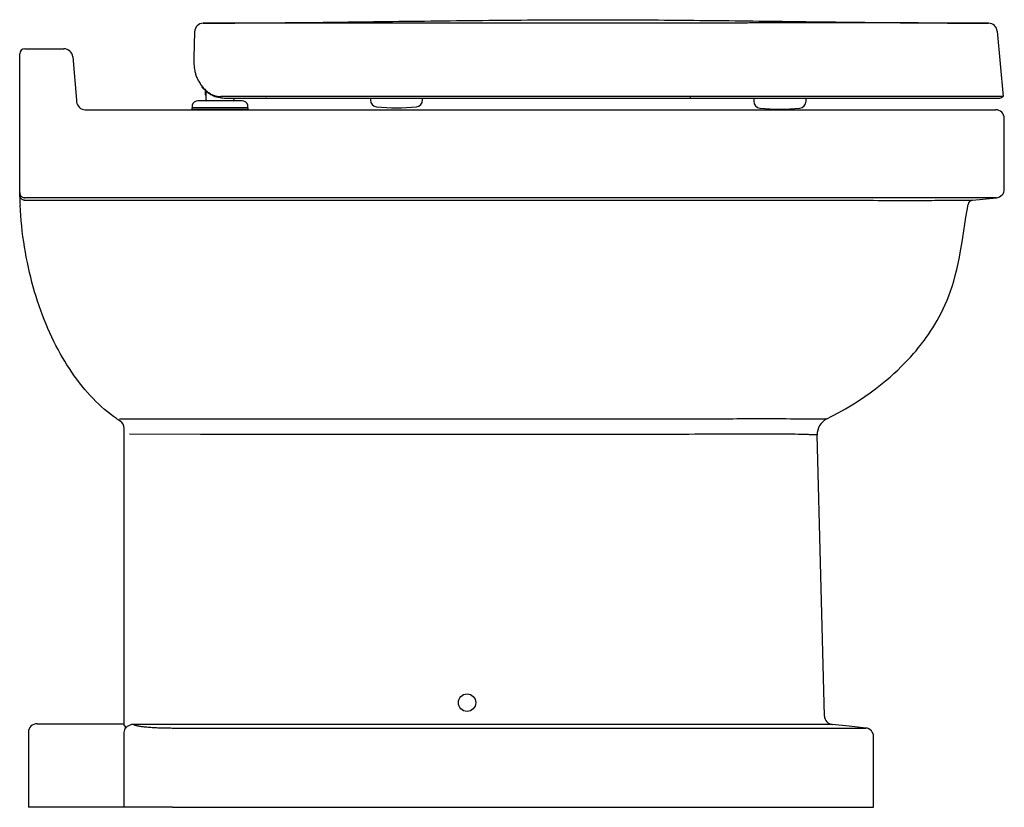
# Model space of a CAD drawing. Header units: millimetres. Extents: x 799.14 to 799.705, y 1113.515 to 1113.967.
import ezdxf

# ---------------------------------------------------------------- set-up
doc = ezdxf.new("R2010")
doc.units = ezdxf.units.MM
doc.layers.add('SANINDUSA', color=3, linetype='Continuous')

msp = doc.modelspace()

# ---------------------------------------------------------------- linework, layer by layer
at = {"layer": 'SANINDUSA'}
for p, q in [((799.2403728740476, 1113.960236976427), (799.2399814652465, 1113.945289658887)), ((799.5248129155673, 1113.965209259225), (799.3856877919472, 1113.965174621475)), ((799.7009638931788, 1113.960547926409), (799.704247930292, 1113.923044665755)), ((799.1429929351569, 1113.95049034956), (799.1654112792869, 1113.95049034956)), ((799.139992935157, 1113.92049034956), (799.139992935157, 1113.94749034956)), ((799.1703922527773, 1113.945926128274), (799.1725794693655, 1113.920926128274)), ((799.2399814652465, 1113.945289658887), (799.2399679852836, 1113.944729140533)), ((799.2464300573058, 1113.926691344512), (799.2464300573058, 1113.924104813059)), ((799.2469300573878, 1113.921104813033), (799.2469300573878, 1113.926277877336)), ((799.139992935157, 1113.869992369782), (799.139992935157, 1113.92049034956)), ((799.1725794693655, 1113.920926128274), (799.1726557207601, 1113.920054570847)), ((799.2675759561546, 1113.920604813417), (799.2422841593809, 1113.920604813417)), ((799.2464300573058, 1113.924104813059), (799.2469300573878, 1113.924104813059)), ((799.2575561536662, 1113.922103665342), (799.5248529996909, 1113.922103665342)), ((799.2629300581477, 1113.922103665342), (799.2629300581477, 1113.921104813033)), ((799.2817044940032, 1113.922102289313), (799.2817044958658, 1113.922102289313)), ((799.341205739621, 1113.922103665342), (799.341205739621, 1113.921159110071)), ((799.3712057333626, 1113.921159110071), (799.3709841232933, 1113.921159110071)), ((799.3712057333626, 1113.921159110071), (799.3712057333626, 1113.922103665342)), ((799.5612058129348, 1113.922103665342), (799.5612058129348, 1113.920392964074)), ((799.5912058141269, 1113.920392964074), (799.5909842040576, 1113.920392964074)), ((799.5912058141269, 1113.920392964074), (799.5912058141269, 1113.922101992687)), ((799.1776366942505, 1113.91549034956), (799.519992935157, 1113.91549034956)), ((799.2386800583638, 1113.916604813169), (799.2386800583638, 1113.915604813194)), ((799.2711800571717, 1113.916604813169), (799.2386800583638, 1113.916604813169)), ((799.2711800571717, 1113.915604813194), (799.2386800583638, 1113.915604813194)), ((799.2389300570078, 1113.91810481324), (799.2389300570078, 1113.916604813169)), ((799.2709300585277, 1113.916604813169), (799.2709300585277, 1113.91810481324)), ((799.2711800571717, 1113.915604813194), (799.2711800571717, 1113.916604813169)), ((799.519992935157, 1113.91549034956), (799.699992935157, 1113.91549034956)), ((799.704992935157, 1113.869992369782), (799.704992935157, 1113.91049034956)), ((799.139992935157, 1113.868003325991), (799.139992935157, 1113.869992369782)), ((799.139992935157, 1113.866640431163), (799.139992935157, 1113.868003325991)), ((799.139992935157, 1113.86549034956), (799.139992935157, 1113.866640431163)), ((799.519992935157, 1113.865019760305), (799.1429929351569, 1113.865019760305)), ((799.5196427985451, 1113.863640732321), (799.519992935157, 1113.86364064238)), ((799.7005155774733, 1113.865019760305), (799.519992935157, 1113.865019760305)), ((799.6868163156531, 1113.86357989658), (799.7005155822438, 1113.865019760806)), ((799.199992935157, 1113.729289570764), (799.199992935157, 1113.732719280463)), ((799.199992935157, 1113.562534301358), (799.199992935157, 1113.729289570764)), ((799.6018008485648, 1113.567825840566), (799.5975803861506, 1113.728998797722)), ((799.149992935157, 1113.56344240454), (799.199992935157, 1113.56344240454)), ((799.2003598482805, 1113.560266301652), (799.2006437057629, 1113.561045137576)), ((799.5130508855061, 1113.56298392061), (799.2052602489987, 1113.56298392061)), ((799.2275825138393, 1113.560961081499), (799.5140581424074, 1113.560961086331)), ((799.6062762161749, 1113.56298414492), (799.5136717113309, 1113.56298414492)), ((799.5140581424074, 1113.560961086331), (799.62551576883, 1113.560961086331)), ((799.144992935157, 1113.55844240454), (799.144992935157, 1113.51549034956)), ((799.199992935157, 1113.51549034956), (799.199992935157, 1113.55836212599)), ((799.629992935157, 1113.51549034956), (799.629992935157, 1113.55598849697)), ((799.199992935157, 1113.51549034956), (799.144992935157, 1113.51549034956)), ((799.2276997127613, 1113.51549034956), (799.199992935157, 1113.51549034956)), ((799.2276997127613, 1113.51549034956), (799.5142925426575, 1113.51549034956)), ((799.5142925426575, 1113.51549034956), (799.629992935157, 1113.51549034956))]:
    msp.add_line(p, q, dxfattribs=at)
at = {"layer": 'SANINDUSA', "flags": 128}
for points in [[(799.5248733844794, 1113.923044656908), (799.3901863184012, 1113.923044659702), (799.2554992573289, 1113.923044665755)], [(799.139992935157, 1113.868003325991), (799.1400148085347, 1113.867643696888), (799.1400801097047, 1113.867289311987), (799.140187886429, 1113.866945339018), (799.14033656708, 1113.866616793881), (799.1405239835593, 1113.866308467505), (799.1407474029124, 1113.866024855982), (799.1410035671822, 1113.865770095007), (799.1412887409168, 1113.865547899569), (799.1415987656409, 1113.865361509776), (799.1419291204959, 1113.865213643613), (799.1422749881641, 1113.865106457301), (799.1426313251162, 1113.865041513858), (799.1429929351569, 1113.865019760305)], [(799.139992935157, 1113.866640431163), (799.1400148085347, 1113.86628080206), (799.1400801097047, 1113.865926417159), (799.140187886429, 1113.86558244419), (799.14033656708, 1113.865253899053), (799.1405239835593, 1113.864945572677), (799.1407474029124, 1113.864661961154), (799.1410035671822, 1113.864407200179), (799.1412887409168, 1113.86418500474), (799.1415987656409, 1113.863998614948), (799.1419291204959, 1113.863850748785), (799.1422749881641, 1113.863743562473), (799.1426313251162, 1113.86367861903), (799.1429929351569, 1113.863656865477)], [(799.1429929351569, 1113.863656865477), (799.2345021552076, 1113.863650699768), (799.330477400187, 1113.86364927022), (799.4250601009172, 1113.863647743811), (799.5196427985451, 1113.863640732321)], [(799.519992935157, 1113.86364064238), (799.5241721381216, 1113.863638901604), (799.5283481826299, 1113.863636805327), (799.5325293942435, 1113.86363437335), (799.5367019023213, 1113.863631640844), (799.5401910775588, 1113.863629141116), (799.5436710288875, 1113.863626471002), (799.5471393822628, 1113.863623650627), (799.5506092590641, 1113.863620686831), (799.5540651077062, 1113.863617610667), (799.5575045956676, 1113.863614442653), (799.5609731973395, 1113.86361115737), (799.5644222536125, 1113.863607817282), (799.567856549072, 1113.863604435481), (799.5712681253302, 1113.863601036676), (799.5747001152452, 1113.863597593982), (799.5781056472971, 1113.863594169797), (799.5814894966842, 1113.863590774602), (799.584843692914, 1113.863587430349), (799.5881784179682, 1113.863584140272), (799.5914817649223, 1113.86358092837), (799.5946240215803, 1113.863577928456), (799.5977334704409, 1113.863575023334), (799.6008081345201, 1113.863572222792), (799.6038588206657, 1113.863569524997), (799.606872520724, 1113.863566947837), (799.6098473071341, 1113.863564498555), (799.6128200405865, 1113.863562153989), (799.6157505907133, 1113.863559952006), (799.6186427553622, 1113.863557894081), (799.6214900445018, 1113.863555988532), (799.6243263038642, 1113.863554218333), (799.627114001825, 1113.863552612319), (799.6298568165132, 1113.863551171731), (799.6325484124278, 1113.863549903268), (799.6351965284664, 1113.86354880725), (799.6377918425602, 1113.863547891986), (799.6402014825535, 1113.863547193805), (799.6425604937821, 1113.863546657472), (799.6448716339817, 1113.863546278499), (799.6471299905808, 1113.863546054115), (799.649349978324, 1113.86354598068), (799.6515147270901, 1113.863546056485), (799.6536228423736, 1113.863546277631), (799.6556813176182, 1113.863546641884), (799.6576813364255, 1113.863547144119), (799.6596215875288, 1113.863547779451), (799.6615252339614, 1113.863548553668), (799.6633662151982, 1113.863549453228), (799.6651432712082, 1113.863550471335), (799.6668624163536, 1113.863551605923), (799.6685158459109, 1113.863552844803), (799.6701023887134, 1113.863554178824), (799.6715548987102, 1113.863555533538), (799.6729451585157, 1113.863556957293), (799.6742746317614, 1113.863558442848), (799.6755403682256, 1113.863559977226), (799.676749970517, 1113.863561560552), (799.677893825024, 1113.863563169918), (799.67897110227, 1113.863564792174), (799.6799850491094, 1113.863566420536), (799.6809310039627, 1113.863568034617), (799.6818082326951, 1113.863569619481), (799.6826263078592, 1113.863571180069), (799.683373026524, 1113.863572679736), (799.6840477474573, 1113.863574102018), (799.6846523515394, 1113.863575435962), (799.6851836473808, 1113.863576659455), (799.6856411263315, 1113.863577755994), (799.6860230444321, 1113.863578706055), (799.6863311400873, 1113.863579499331), (799.686565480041, 1113.863580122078), (799.6867252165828, 1113.863580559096), (799.6868104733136, 1113.863580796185), (799.6868161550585, 1113.863580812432)], [(799.1954995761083, 1113.738404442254), (799.193771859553, 1113.739642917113), (799.1920612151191, 1113.740936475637), (799.1903654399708, 1113.742286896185), (799.1886881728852, 1113.743691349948), (799.1870215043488, 1113.745156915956), (799.1853748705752, 1113.746675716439), (799.1837461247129, 1113.748249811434), (799.1821387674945, 1113.749875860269), (799.1805223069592, 1113.751586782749), (799.178929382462, 1113.753350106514), (799.1773578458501, 1113.755168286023), (799.1758111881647, 1113.757037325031), (799.1742818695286, 1113.758966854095), (799.172778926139, 1113.760945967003), (799.1713003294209, 1113.762977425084), (799.1698493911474, 1113.765056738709), (799.1684797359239, 1113.767102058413), (799.1671367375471, 1113.76918990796), (799.1658187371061, 1113.771322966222), (799.1645284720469, 1113.773496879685), (799.1632601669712, 1113.775721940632), (799.1620208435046, 1113.777986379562), (799.1608089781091, 1113.780293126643), (799.1596271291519, 1113.782637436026), (799.1584540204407, 1113.785064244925), (799.1573130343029, 1113.787527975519), (799.1562027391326, 1113.790031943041), (799.1551255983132, 1113.792570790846), (799.1540766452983, 1113.795157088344), (799.1530620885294, 1113.797776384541), (799.1520806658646, 1113.800432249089), (799.1511346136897, 1113.803118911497), (799.1502479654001, 1113.805762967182), (799.1493955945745, 1113.808433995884), (799.1485765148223, 1113.811135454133), (799.1477925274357, 1113.813861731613), (799.1470402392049, 1113.816625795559), (799.1463240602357, 1113.819412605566), (799.1456431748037, 1113.822225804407), (799.1449991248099, 1113.825059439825), (799.1443806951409, 1113.827968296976), (799.14380111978, 1113.830895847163), (799.1432597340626, 1113.833846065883), (799.1427578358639, 1113.836812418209), (799.1422932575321, 1113.839809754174), (799.1418690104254, 1113.842820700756), (799.1414846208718, 1113.845849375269), (799.1411410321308, 1113.848888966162), (799.1408473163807, 1113.851841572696), (799.1405919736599, 1113.854803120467), (799.1403749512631, 1113.857774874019), (799.1401965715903, 1113.860753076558)], [(799.603087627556, 1113.738209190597), (799.6060383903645, 1113.739701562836), (799.6100360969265, 1113.741850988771), (799.6139305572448, 1113.744069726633), (799.6177083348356, 1113.746344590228), (799.6213581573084, 1113.748663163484), (799.6248707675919, 1113.751013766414), (799.6280503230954, 1113.753249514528), (799.6310965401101, 1113.755495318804), (799.6340059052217, 1113.757743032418), (799.6367760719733, 1113.759984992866), (799.639405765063, 1113.762214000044), (799.6416742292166, 1113.764223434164), (799.6438267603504, 1113.76621179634), (799.6458647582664, 1113.768174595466), (799.6477913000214, 1113.770107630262), (799.6496098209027, 1113.772006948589), (799.6513238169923, 1113.773868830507), (799.6529368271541, 1113.775689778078), (799.65432975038, 1113.777320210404), (799.6556435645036, 1113.778911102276), (799.656881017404, 1113.780460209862), (799.6580448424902, 1113.781965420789), (799.6591394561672, 1113.783427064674), (799.6602271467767, 1113.784926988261), (799.6614369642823, 1113.786655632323), (799.6626659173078, 1113.788482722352), (799.663908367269, 1113.79041040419), (799.6651582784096, 1113.792440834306), (799.666409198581, 1113.794576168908), (799.667654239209, 1113.796818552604), (799.66888605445, 1113.799170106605), (799.6699969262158, 1113.801423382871), (799.6710837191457, 1113.803771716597), (799.6721396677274, 1113.806216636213), (799.6731576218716, 1113.808759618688), (799.6741300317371, 1113.81140208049), (799.6750506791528, 1113.814145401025), (799.6759952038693, 1113.817254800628), (799.6768789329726, 1113.820487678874), (799.6777050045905, 1113.823845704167), (799.6784781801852, 1113.827330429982), (799.6792049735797, 1113.830943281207), (799.6798937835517, 1113.834685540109), (799.6805550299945, 1113.838558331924), (799.6811476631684, 1113.84222387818), (799.6817390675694, 1113.846000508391), (799.6823423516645, 1113.849888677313), (799.6829724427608, 1113.853888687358), (799.683646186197, 1113.8580006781), (799.6841847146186, 1113.861120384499)], [(799.1977147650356, 1113.736913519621), (799.1977147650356, 1113.736913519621), (799.1976591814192, 1113.736949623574), (799.1969039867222, 1113.737446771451), (799.1961797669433, 1113.737935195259), (799.1954995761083, 1113.738404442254)], [(799.1972539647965, 1113.73827300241), (799.2156819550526, 1113.738272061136), (799.295655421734, 1113.738279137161), (799.3756284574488, 1113.738294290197), (799.513646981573, 1113.738306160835)], [(799.5136469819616, 1113.738306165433), (799.5136470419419, 1113.73830616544), (799.5154727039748, 1113.738306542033), (799.5172965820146, 1113.738307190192), (799.5209421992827, 1113.738309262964), (799.5227687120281, 1113.738310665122), (799.524590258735, 1113.738312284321), (799.5282216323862, 1113.738316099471), (799.5317984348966, 1113.73832049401), (799.5353408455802, 1113.738325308), (799.5388663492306, 1113.738330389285), (799.5423457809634, 1113.738335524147), (799.5446833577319, 1113.738338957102), (799.5469958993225, 1113.738342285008), (799.549280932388, 1113.738345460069), (799.5515522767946, 1113.738348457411), (799.5537934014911, 1113.738351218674), (799.5560019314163, 1113.73835370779), (799.5581812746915, 1113.738355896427), (799.5603256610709, 1113.738357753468), (799.5624328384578, 1113.738359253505), (799.5645152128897, 1113.738360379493), (799.5665577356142, 1113.738361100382), (799.5685582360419, 1113.738361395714), (799.5705552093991, 1113.738361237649), (799.5725062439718, 1113.738360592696), (799.5744091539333, 1113.738359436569), (799.5762753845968, 1113.738357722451), (799.5780906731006, 1113.738355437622), (799.5798529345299, 1113.738352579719), (799.5823155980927, 1113.738347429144), (799.5846600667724, 1113.738341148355), (799.5861648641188, 1113.738336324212), (799.5876136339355, 1113.738331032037), (799.5890046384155, 1113.738325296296), (799.5903640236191, 1113.73831900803), (799.5916612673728, 1113.738312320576), (799.5928946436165, 1113.738305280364), (799.5940713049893, 1113.738297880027), (799.5951812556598, 1113.738290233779), (799.5962228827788, 1113.738282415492), (799.5971624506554, 1113.738274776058), (799.5980367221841, 1113.738267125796), (799.5988444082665, 1113.738259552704), (799.5995897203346, 1113.738252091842), (799.6002659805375, 1113.738244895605), (799.6008720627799, 1113.738238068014), (799.6014186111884, 1113.738231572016), (799.6018903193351, 1113.738225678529), (799.6022862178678, 1113.738220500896), (799.6026078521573, 1113.738216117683), (799.6028512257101, 1113.738212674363), (799.6030156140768, 1113.738210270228), (799.6030886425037, 1113.73820917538), (799.6031130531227, 1113.738208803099), (799.6031130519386, 1113.738208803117)], [(799.5134438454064, 1113.729342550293), (799.4418943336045, 1113.729357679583), (799.3567205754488, 1113.729354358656), (799.2437143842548, 1113.729355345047), (799.2030714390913, 1113.729368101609)], [(799.5975803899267, 1113.728998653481), (799.5975587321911, 1113.728999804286), (799.5974937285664, 1113.729003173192), (799.5972594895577, 1113.729014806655), (799.5968768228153, 1113.729032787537), (799.5963435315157, 1113.729056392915), (799.5956608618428, 1113.72908473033), (799.5952558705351, 1113.729100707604), (799.5948127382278, 1113.729117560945), (799.5943307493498, 1113.729135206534), (799.5938109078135, 1113.729153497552), (799.593250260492, 1113.729172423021), (799.5926518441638, 1113.729191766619), (799.5920147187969, 1113.72921144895), (799.5913402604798, 1113.72923132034), (799.5899371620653, 1113.729269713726), (799.5883963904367, 1113.729307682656), (799.5867138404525, 1113.72934461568), (799.5848968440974, 1113.729379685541), (799.5839205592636, 1113.729396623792), (799.5829113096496, 1113.729412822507), (799.581867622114, 1113.729428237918), (799.5807917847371, 1113.729442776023), (799.5796780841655, 1113.729456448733), (799.5785328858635, 1113.729469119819), (799.577354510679, 1113.72948075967), (799.5761455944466, 1113.729491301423), (799.5737336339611, 1113.729508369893), (799.5712102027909, 1113.729521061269), (799.5685697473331, 1113.729529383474), (799.5658248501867, 1113.72953332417), (799.5643881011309, 1113.729533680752), (799.5629272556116, 1113.729532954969), (799.5614402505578, 1113.729531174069), (799.5599304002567, 1113.729528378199), (799.558389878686, 1113.729524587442), (799.5568276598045, 1113.729519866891), (799.555241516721, 1113.729514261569), (799.5536350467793, 1113.72950784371), (799.5505771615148, 1113.72949389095), (799.5474556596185, 1113.729477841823), (799.544254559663, 1113.729460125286), (799.5409993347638, 1113.729441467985), (799.5376646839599, 1113.729422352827), (799.5342801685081, 1113.729403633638), (799.5308161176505, 1113.729385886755), (799.5273123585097, 1113.729370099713), (799.523884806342, 1113.729357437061), (799.5204310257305, 1113.729348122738), (799.5169450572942, 1113.72934289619), (799.513443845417, 1113.729342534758)], [(799.199992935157, 1113.562534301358), (799.200027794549, 1113.562342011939), (799.2001378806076, 1113.562169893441), (799.2002659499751, 1113.562073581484)], [(799.199992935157, 1113.55836212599), (799.2000522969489, 1113.559136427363), (799.2002331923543, 1113.559910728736), (799.2003598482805, 1113.560266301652)], [(799.2006437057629, 1113.561045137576), (799.2006802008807, 1113.561233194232), (799.200691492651, 1113.561405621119), (799.2006706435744, 1113.561584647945), (799.200616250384, 1113.561734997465), (799.2004677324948, 1113.561930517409), (799.2002659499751, 1113.562073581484)], [(799.2042090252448, 1113.56288664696), (799.2037539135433, 1113.562779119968), (799.2033211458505, 1113.562646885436), (799.2028791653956, 1113.562478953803), (799.2024727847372, 1113.562291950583), (799.2021044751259, 1113.56209107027), (799.2016668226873, 1113.561804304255), (799.201287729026, 1113.561499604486), (799.2009654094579, 1113.561180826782), (799.2006191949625, 1113.560737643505), (799.2003598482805, 1113.560266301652)], [(799.2052602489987, 1113.56298392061), (799.2047355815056, 1113.56296338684), (799.2042090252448, 1113.56288664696)], [(799.2052602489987, 1113.56298392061), (799.2054214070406, 1113.562886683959), (799.2056215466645, 1113.562790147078), (799.2058603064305, 1113.562694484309), (799.2061372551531, 1113.562599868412), (799.2064518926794, 1113.562506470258), (799.2068036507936, 1113.562414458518), (799.2071918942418, 1113.56232399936), (799.2076159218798, 1113.562235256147), (799.2080749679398, 1113.562148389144), (799.2085682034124, 1113.562063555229), (799.2090947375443, 1113.561980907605), (799.2096536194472, 1113.561900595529), (799.2102438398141, 1113.56182276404), (799.2108643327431, 1113.561747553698), (799.2115139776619, 1113.561675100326), (799.2121916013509, 1113.561605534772), (799.2128959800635, 1113.561538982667), (799.2136258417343, 1113.5614755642), (799.2143798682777, 1113.5614153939), (799.2151566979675, 1113.561358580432), (799.2159549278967, 1113.561305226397), (799.2167731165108, 1113.56125542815), (799.2176097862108, 1113.561209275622), (799.2184634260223, 1113.561166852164), (799.2193324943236, 1113.561128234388), (799.2202154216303, 1113.561093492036), (799.2211106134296, 1113.561062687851), (799.2220164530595, 1113.561035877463), (799.2229313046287, 1113.561013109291), (799.2238535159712, 1113.560994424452), (799.2247814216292, 1113.560979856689), (799.2257133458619, 1113.560969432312), (799.2266476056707, 1113.560963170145), (799.2275825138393, 1113.560961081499)], [(799.5136717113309, 1113.56298414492), (799.5133612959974, 1113.562984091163), (799.5130508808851, 1113.56298392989)], [(799.6255157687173, 1113.560961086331), (799.6158955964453, 1113.561972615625), (799.606276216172, 1113.56298414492)]]:
    msp.add_lwpolyline(points, dxfattribs=at)
at = {"layer": 'SANINDUSA'}
msp.add_circle((799.3967006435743, 1113.57549034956), 0.005, dxfattribs=at)
for centre, radius, start, end in [((799.2453711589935, 1113.960106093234), 0.004999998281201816, 90.0251179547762, 178.5000172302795), ((799.2453716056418, 1113.96012307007), 0.005000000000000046, 90.16124597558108, 178.5000000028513), ((799.2315541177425, 1113.955804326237), 0.01665451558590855, 33.95302955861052, 34.02338838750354), ((799.6959829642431, 1113.9601116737), 0.005000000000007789, 5.005467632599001, 89.89230205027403), ((799.6959829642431, 1113.9601116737), 0.005000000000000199, 5.005467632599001, 89.89230205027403), ((799.1429929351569, 1113.94749034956), 0.003, 90, 180), ((799.1654112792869, 1113.94549034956), 0.005, 4.999999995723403, 90), ((799.2537112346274, 1113.937254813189), 0.01275000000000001, 223.931696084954, 233.3303275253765), ((799.2422841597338, 1113.917104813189), 0.003499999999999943, 90, 163.3984504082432), ((799.247430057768, 1113.921104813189), 0.0005000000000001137, 180, 270), ((799.2624300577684, 1113.921104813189), 0.0004999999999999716, 270, 0), ((799.2675759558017, 1113.917104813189), 0.003500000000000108, 16.60154959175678, 90), ((799.2817050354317, 1114.002792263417), 0.08069026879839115, 269.6312940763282, 269.9112559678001), ((799.2813163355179, 1113.880684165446), 0.04141876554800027, 89.63518496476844, 90.00001803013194), ((799.3452057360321, 1113.921159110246), 0.003999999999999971, 180, 264.2079973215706), ((799.367205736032, 1113.921159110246), 0.004000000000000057, 275.7920026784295, 0), ((799.5088873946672, 1113.922913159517), 0.01598611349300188, 357.0974531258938, 0.4713364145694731), ((799.5652058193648, 1113.920392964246), 0.003999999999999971, 180, 264.2079973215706), ((799.5872058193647, 1113.920392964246), 0.004000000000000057, 275.7920026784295, 0), ((799.7017710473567, 1113.925703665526), 0.003600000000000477, 270, 312.3867624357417), ((799.1776366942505, 1113.92049034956), 0.005000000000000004, 184.9999999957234, 270), ((799.3562057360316, 1114.02960264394), 0.113, 264.2079973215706, 275.7920026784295), ((799.5762058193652, 1114.02883649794), 0.113, 264.2079973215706, 275.7920026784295), ((799.699992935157, 1113.91049034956), 0.005, 0, 90), ((799.699992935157, 1113.869992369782), 0.005000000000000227, 275.9999999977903, 0), ((799.3694055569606, 1113.8729788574), 0.2295348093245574, 181.8776804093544, 183.0532069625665), ((799.6871387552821, 1113.8605972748), 0.003000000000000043, 96.17006176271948, 169.9580077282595), ((799.194992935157, 1113.732719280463), 0.005000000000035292, 0, 57.01865272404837), ((799.6075769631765, 1113.729260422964), 0.009999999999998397, 116.5116377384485, 181.4991752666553), ((799.6067991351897, 1113.567956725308), 0.005000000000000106, 181.4999999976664, 263.9968119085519), ((799.149992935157, 1113.55844240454), 0.005, 90, 180), ((799.624992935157, 1113.55598849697), 0.005000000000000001, 0, 83.99779512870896)]:
    msp.add_arc(centre, radius, start, end, dxfattribs=at)
for points, knots in [([(799.2453575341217, 1113.965123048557), (799.2646502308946, 1113.965238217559), (799.3032362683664, 1113.965468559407), (799.3615611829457, 1113.966269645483), (799.4203386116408, 1113.966966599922), (799.4778631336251, 1113.967205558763), (799.5336784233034, 1113.96677228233), (799.5877818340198, 1113.966095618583), (799.6418852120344, 1113.96537999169), (799.6779566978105, 1113.96520110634), (799.6959923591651, 1113.965111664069)], [0, 0, 0, 0, 0.1284330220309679, 0.2568703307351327, 0.3883029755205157, 0.5197410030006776, 0.6398052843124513, 0.7598706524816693, 0.8799358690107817, 1, 1, 1, 1]), ([(799.6100861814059, 1113.965316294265), (799.6064991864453, 1113.96531481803), (799.5993078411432, 1113.965311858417), (799.5885526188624, 1113.965297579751), (799.5780647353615, 1113.96527910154), (799.5679121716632, 1113.965258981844), (799.5574654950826, 1113.965238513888), (799.546751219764, 1113.965220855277), (799.5358104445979, 1113.965208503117), (799.5284773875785, 1113.965209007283), (799.5248129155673, 1113.965209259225)], [0, 0, 0, 0, 0.1374828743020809, 0.2756309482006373, 0.3941639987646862, 0.5128041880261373, 0.6313317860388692, 0.754182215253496, 0.8771600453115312, 1, 1, 1, 1]), ([(799.6959923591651, 1113.965111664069), (799.6958823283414, 1113.965111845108), (799.6956622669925, 1113.965112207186), (799.6938802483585, 1113.965115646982), (799.6909976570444, 1113.965122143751), (799.6869072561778, 1113.965133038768), (799.681681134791, 1113.965149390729), (799.6753076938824, 1113.965171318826), (799.667752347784, 1113.965198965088), (799.6598531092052, 1113.96522717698), (799.6520707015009, 1113.965252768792), (799.6447250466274, 1113.96527394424), (799.6368331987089, 1113.965292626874), (799.6283989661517, 1113.965306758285), (799.6194771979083, 1113.965315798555), (799.6132155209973, 1113.965316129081), (799.6100861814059, 1113.965316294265)], [0, 0, 0, 0, 0.07818803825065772, 0.1563758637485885, 0.2366978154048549, 0.3170193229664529, 0.3969953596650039, 0.4769712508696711, 0.5593432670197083, 0.641713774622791, 0.7003577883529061, 0.7590594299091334, 0.8177064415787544, 0.8784503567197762, 0.9392542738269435, 1, 1, 1, 1]), ([(799.2564391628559, 1113.96510538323), (799.2552063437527, 1113.965105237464), (799.2527405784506, 1113.965104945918), (799.2494412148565, 1113.965105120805), (799.2469371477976, 1113.965105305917), (799.2455715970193, 1113.965105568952), (799.2454278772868, 1113.965105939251), (799.2453689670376, 1113.965106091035)], [0, 0, 0, 0, 0.2127498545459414, 0.4255216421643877, 0.6383570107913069, 0.8517637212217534, 1, 1, 1, 1]), ([(799.3856877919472, 1113.965174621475), (799.3823545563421, 1113.965172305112), (799.3656883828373, 1113.965160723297), (799.3226054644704, 1113.965129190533), (799.2828558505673, 1113.965114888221), (799.2564391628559, 1113.96510538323)], [0, 0, 0, 0, 0.0773679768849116, 0.3868397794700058, 1, 1, 1, 1]), ([(799.2399814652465, 1113.945289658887), (799.2399675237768, 1113.944625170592), (799.2399396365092, 1113.943295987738), (799.2399833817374, 1113.941473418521), (799.2401223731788, 1113.939695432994), (799.2404055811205, 1113.937813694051), (799.2409112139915, 1113.935786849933), (799.2417072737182, 1113.933671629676), (799.2427821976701, 1113.931585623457), (799.2441098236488, 1113.929576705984), (799.2457075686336, 1113.927654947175), (799.2474210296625, 1113.926014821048), (799.2492519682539, 1113.924691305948), (799.251137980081, 1113.923726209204), (799.2527922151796, 1113.923267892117), (799.2540093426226, 1113.923097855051), (799.2547521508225, 1113.92304945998), (799.2552465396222, 1113.923046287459), (799.2554992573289, 1113.923044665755)], [0, 0, 0, 0, 0.0624498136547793, 0.124919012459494, 0.1848063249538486, 0.2498807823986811, 0.3316166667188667, 0.4160834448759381, 0.4999491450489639, 0.5857663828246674, 0.6673386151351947, 0.7501462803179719, 0.8126206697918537, 0.8750736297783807, 0.9375043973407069, 0.9585422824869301, 0.9788079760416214, 0.9999999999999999, 0.9999999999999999, 0.9999999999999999, 0.9999999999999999]), ([(799.2454114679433, 1113.927637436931), (799.2459272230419, 1113.927135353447), (799.2470613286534, 1113.926031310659), (799.2487448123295, 1113.924801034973), (799.2502773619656, 1113.92389320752), (799.2514553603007, 1113.923361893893), (799.2524657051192, 1113.923022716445), (799.253064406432, 1113.922889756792), (799.2532962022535, 1113.92283827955)], [0, 0, 0, 0, 0.2400907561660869, 0.5279410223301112, 0.6826029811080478, 0.8084734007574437, 0.9258477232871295, 1, 1, 1, 1]), ([(799.2533131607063, 1113.922838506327), (799.2536437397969, 1113.922774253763), (799.2544218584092, 1113.922623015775), (799.2558402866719, 1113.922388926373), (799.2569382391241, 1113.922247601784), (799.2575624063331, 1113.92216726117)], [0, 0, 0, 0, 0.2417026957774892, 0.568920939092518, 1, 1, 1, 1]), ([(799.2815800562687, 1113.922102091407), (799.2815830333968, 1113.92210208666), (799.2816147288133, 1113.922102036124), (799.2816464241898, 1113.922102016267), (799.2816751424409, 1113.922101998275)], [0, 0, 0, 0, 0.09392928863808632, 1, 1, 1, 1]), ([(799.5248529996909, 1113.922103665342), (799.5282142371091, 1113.922103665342), (799.5349367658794, 1113.922103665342), (799.5464316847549, 1113.922103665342), (799.5592676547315, 1113.922103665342), (799.5721077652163, 1113.922103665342), (799.5835126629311, 1113.922103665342), (799.593580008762, 1113.922103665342), (799.6034385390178, 1113.922103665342), (799.6119585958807, 1113.922103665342), (799.6212412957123, 1113.922103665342), (799.6311497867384, 1113.922103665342), (799.6423557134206, 1113.922103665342), (799.6527910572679, 1113.922103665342), (799.662306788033, 1113.922103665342), (799.6709286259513, 1113.922103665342), (799.6758155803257, 1113.922103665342), (799.6782590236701, 1113.922103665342)], [0, 0, 0, 0, 0.05422062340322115, 0.1084421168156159, 0.1861930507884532, 0.2639466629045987, 0.3218680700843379, 0.3797900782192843, 0.4385429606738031, 0.4972959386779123, 0.536017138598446, 0.6137523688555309, 0.6914860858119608, 0.7692359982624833, 0.8469835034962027, 0.923492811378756, 0.9999999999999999, 0.9999999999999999, 0.9999999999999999, 0.9999999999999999]), ([(799.704247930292, 1113.923044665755), (799.704116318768, 1113.923044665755), (799.7038526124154, 1113.923044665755), (799.7017625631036, 1113.923044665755), (799.6984689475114, 1113.923044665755), (799.6941834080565, 1113.923044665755), (799.6892340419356, 1113.923044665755), (799.6839102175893, 1113.923044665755), (799.6778333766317, 1113.923044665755), (799.6710384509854, 1113.923044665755), (799.6629953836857, 1113.923044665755), (799.6535285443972, 1113.923044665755), (799.6425505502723, 1113.923044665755), (799.6307629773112, 1113.923044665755), (799.6181904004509, 1113.923044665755), (799.6048796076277, 1113.923044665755), (799.5909106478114, 1113.923044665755), (799.5764681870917, 1113.923044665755), (799.562610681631, 1113.923044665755), (799.5494942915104, 1113.923044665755), (799.537219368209, 1113.923044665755), (799.5289869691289, 1113.923044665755), (799.5248733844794, 1113.923044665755)], [0, 0, 0, 0, 0.05522553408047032, 0.1106538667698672, 0.166080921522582, 0.2213046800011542, 0.2648831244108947, 0.3086191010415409, 0.3524021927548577, 0.3961259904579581, 0.4396941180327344, 0.4928212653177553, 0.5461331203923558, 0.5994525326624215, 0.6525901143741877, 0.7066320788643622, 0.7608613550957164, 0.8150859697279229, 0.8691215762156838, 0.9127317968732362, 0.9563936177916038, 1, 1, 1, 1]), ([(799.6782590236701, 1113.922103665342), (799.6797042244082, 1113.922103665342), (799.6825946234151, 1113.922103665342), (799.6871985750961, 1113.922103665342), (799.6918587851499, 1113.922103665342), (799.6953728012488, 1113.922103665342), (799.6981892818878, 1113.922103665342), (799.700282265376, 1113.922103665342), (799.7015797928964, 1113.922103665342), (799.7017152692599, 1113.922103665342), (799.7017710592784, 1113.922103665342)], [0, 0, 0, 0, 0.09665724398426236, 0.1933143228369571, 0.3485377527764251, 0.5037617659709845, 0.5810474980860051, 0.7362077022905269, 0.8913686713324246, 1, 1, 1, 1])]:
    msp.add_open_spline(points, degree=3, knots=knots, dxfattribs=at)

doc.saveas('drawing.dxf')
